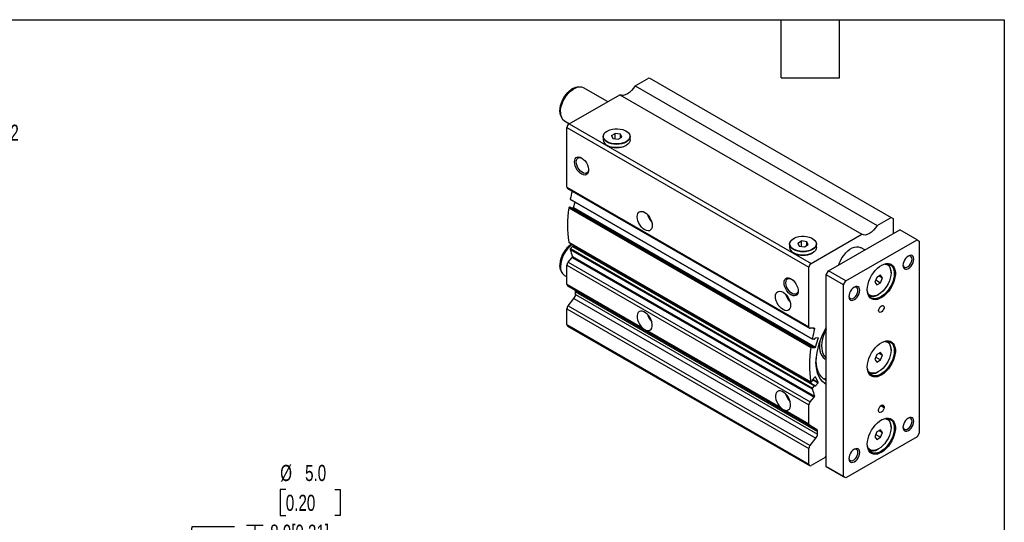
# Model space of a CAD drawing. Header units: millimetres. Extents: x 32 to 1365, y 32 to 1048.
# Tile 6 of 6: x 721 to 1365, y 719 to 1048. Entities that reach past the tile are written whole.
import ezdxf

# ---------------------------------------------------------------- set-up
doc = ezdxf.new("R2010")
doc.units = ezdxf.units.MM
doc.header["$LTSCALE"] = 5
doc.linetypes.add('SLD-Solid', pattern=[0])
doc.layers.add('DIMENSIONS', color=140, linetype='SLD-Solid', lineweight=25)
doc.layers.add('TEXT', color=140, linetype='SLD-Solid', lineweight=25)
doc.styles.add('SLDTEXTSTYLE0', font='TXT', dxfattribs={"width": 0.7})
doc.dimstyles.new('SLDDIMSTYLE1', dxfattribs={"dimtxt": 10.790039, "dimasz": 16.51, "dimexe": 0, "dimexo": 0.0625, "dimgap": 2.69751, "dimtad": 0, "dimtih": 1, "dimtoh": 1, "dimrnd": 1e-09, "dimzin": 12, "dimdsep": 46, "dimtxsty": 'SLDTEXTSTYLE0', "dimsah": 1, "dimcen": 0, "dimadec": 0, "dimazin": 3, "dimtfac": 1, "dimtofl": 0, "dimtmove": 0, "dimatfit": 3, "dimfxl": 0, "dimfrac": 2, "dimtolj": 1, "dimtzin": 12, "dimarcsym": 0})
doc.dimstyles.new('SLDDIMSTYLE5', dxfattribs={"dimtxt": 10.790039, "dimasz": 16.51, "dimexe": 0, "dimexo": 0.0625, "dimgap": 2.69751, "dimtad": 0, "dimtih": 1, "dimtoh": 1, "dimrnd": 1e-09, "dimzin": 4, "dimdsep": 46, "dimtxsty": 'SLDTEXTSTYLE0', "dimsah": 1, "dimcen": 0, "dimadec": 0, "dimazin": 1, "dimtfac": 1, "dimtofl": 0, "dimtmove": 0, "dimatfit": 3, "dimfxl": 0, "dimfrac": 2, "dimtolj": 1, "dimtzin": 12, "dimarcsym": 0})

# ---------------------------------------------------------------- blocks, each defined once
blk = doc.blocks.new('SW_SYMBOL_HOLE_DEPTH')
at = {"layer": 'DIMENSIONS', "color": 0}
for p, q in [((0, 4375), (4000, 4375)), ((500, 2775), (2000, 375)), ((2000, 4375), (2000, 375)), ((3500, 2775), (2000, 375))]:
    blk.add_line(p, q, dxfattribs=at)
blk = doc.blocks.new('_D_15')
at = {"layer": 'DIMENSIONS'}
for p, q in [((895.03, 740.11), (891.4, 740.11)), ((891.4, 740.11), (891.4, 722.96)), ((927.09, 740.11), (930.71, 740.11)), ((930.71, 740.11), (930.71, 722.96)), ((891.4, 722.96), (895.03, 722.96)), ((930.71, 722.96), (927.09, 722.96)), ((822.32, 609.69), (833.64, 715.87)), ((833.64, 715.87), (861.42, 715.87))]:
    blk.add_line(p, q, dxfattribs=at)
blk.add_solid([(822.32, 609.69), (826.6, 625.84), (821.55, 626.38)], dxfattribs=at)
at = {"layer": 'DIMENSIONS', "xscale": 0.002688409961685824, "yscale": 0.002688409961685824, "zscale": 0.002688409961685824}
blk.add_blockref('SW_SYMBOL_HOLE_DEPTH', (869.36, 704.83), dxfattribs=at)
at = {"layer": 'DIMENSIONS', "char_height": 10.583, "attachment_point": 1, "style": 'SLDTEXTSTYLE0'}
for s, insert in [('%%c', (891.37, 756.17)), ('5.0', (907.66, 756.17)), ('0.20', (895.03, 736.61)), ('8.0[0.31]', (884.79, 717.04)), ('H7', (901.27, 699.89))]:
    blk.add_mtext(s, dxfattribs=dict(at, insert=insert))
blk = doc.blocks.new('_D_29')
at = {"layer": 'DIMENSIONS'}
for p, q in [((590.92, 944.06), (642.18, 982.51)), ((642.18, 982.51), (669.96, 982.51))]:
    blk.add_line(p, q, dxfattribs=at)
blk.add_solid([(590.92, 944.06), (605.65, 951.93), (602.6, 956)], dxfattribs=at)
at = {"layer": 'DIMENSIONS', "char_height": 10.583, "attachment_point": 1, "style": 'SLDTEXTSTYLE0'}
for s, insert in [('G1/4', (691.12, 996.16)), ('PORT X2', (677.9, 979.01))]:
    blk.add_mtext(s, dxfattribs=dict(at, insert=insert))

msp = doc.modelspace()

# ---------------------------------------------------------------- linework, layer by layer
for p, q in [((1123.658, 1004.45), (1132.751, 1009.699)), ((1132.751, 1009.699), (1291.143, 918.261)), ((1086.76, 1003.703), (1085.694, 1003.558)), ((1105.652, 994.055), (1089.857, 1003.174)), ((1123.658, 1004.45), (1282.05, 913.012)), ((1080.425, 979.492), (1113.56, 998.62)), ((1113.56, 998.62), (1271.951, 907.182)), ((1074.943, 984.935), (1075.35, 983.939)), ((1077.358, 981.522), (1080.65, 979.622)), ((1080.425, 979.492), (1238.817, 888.054)), ((1079.011, 977.043), (1237.403, 885.605)), ((1079.011, 938.078), (1079.011, 977.043)), ((1105.42, 974.859), (1105.279, 974.777)), ((1108.192, 971.846), (1110.641, 973.26)), ((1113.987, 972.742), (1110.641, 973.26)), ((1110.641, 969.674), (1110.641, 973.26)), ((1117.797, 974.777), (1117.655, 974.859)), ((1102.688, 971.165), (1102.688, 969.042)), ((1108.192, 971.846), (1109.088, 969.914)), ((1109.088, 969.914), (1112.435, 969.397)), ((1112.435, 969.397), (1114.884, 970.811)), ((1114.884, 970.811), (1113.987, 972.742)), ((1113.987, 970.293), (1113.987, 972.742)), ((1120.388, 969.042), (1120.388, 971.165)), ((1105.279, 965.43), (1105.42, 965.348)), ((1117.655, 965.348), (1117.797, 965.43)), ((1079.011, 938.078), (1237.403, 846.64)), ((1079.425, 937.162), (1237.817, 845.724)), ((1081.189, 930.249), (1239.581, 838.811)), ((1081.281, 929.911), (1239.673, 838.473)), ((1083.225, 924.733), (1084.341, 928.144)), ((1080.207, 924.454), (1238.599, 833.017)), ((1080.704, 925.041), (1081.02, 925.054)), ((1080.704, 925.041), (1239.096, 833.603)), ((1081.02, 925.054), (1239.412, 833.616)), ((1239.472, 833.602), (1081.08, 925.04)), ((1082.151, 924.422), (1082.943, 924.452)), ((1082.943, 924.452), (1241.335, 833.014)), ((1083.225, 924.733), (1241.617, 833.296)), ((1282.05, 913.012), (1291.143, 918.261)), ((1291.143, 918.261), (1292.557, 917.445)), ((1292.557, 917.445), (1292.557, 907.648)), ((1250.131, 883.156), (1296.8, 910.097)), ((1308.114, 903.566), (1296.8, 910.097)), ((1227.396, 904.444), (1227.255, 904.362)), ((1230.168, 901.431), (1232.617, 902.845)), ((1235.963, 902.327), (1232.617, 902.845)), ((1232.617, 899.259), (1232.617, 902.845)), ((1236.86, 900.396), (1235.963, 902.327)), ((1235.963, 899.878), (1235.963, 902.327)), ((1238.817, 888.054), (1271.951, 907.182)), ((1239.773, 904.362), (1239.631, 904.444)), ((1261.445, 876.624), (1308.114, 903.566)), ((1308.114, 903.566), (1309.528, 902.749)), ((1309.528, 902.749), (1309.528, 777.002)), ((1080.207, 901.998), (1238.599, 810.56)), ((1080.305, 901.837), (1238.697, 810.399)), ((1081.189, 897.337), (1239.581, 805.9)), ((1081.382, 897.921), (1082.618, 899.301)), ((1081.382, 897.921), (1239.774, 806.484)), ((1082.618, 899.301), (1241.01, 807.863)), ((1241.25, 807.952), (1082.858, 899.39)), ((1083.227, 899.305), (1083.726, 899.861)), ((1083.227, 899.305), (1241.619, 807.867)), ((1224.664, 900.75), (1224.664, 898.627)), ((1230.168, 901.431), (1231.064, 899.499)), ((1231.064, 899.499), (1234.41, 898.982)), ((1234.41, 898.982), (1236.86, 900.396)), ((1242.364, 898.627), (1242.364, 900.75)), ((1273.944, 896.902), (1271.23, 898.469)), ((1079.827, 888.945), (1082.518, 891.948)), ((1082.518, 891.948), (1240.91, 800.51)), ((1082.701, 892.562), (1241.093, 801.124)), ((1227.255, 895.015), (1227.396, 894.933)), ((1239.631, 894.933), (1239.773, 895.015)), ((1074.943, 883.684), (1075.35, 882.688)), ((1079.011, 886.994), (1237.403, 795.556)), ((1079.011, 874.427), (1079.011, 886.994)), ((1079.827, 888.945), (1238.219, 797.507)), ((1237.403, 846.64), (1237.403, 885.605)), ((1248.717, 880.706), (1250.131, 883.156)), ((1261.445, 876.624), (1250.131, 883.156)), ((1077.358, 880.271), (1079.011, 879.317)), ((1260.03, 874.175), (1248.717, 880.706)), ((1248.717, 754.959), (1248.717, 880.706)), ((1260.03, 874.175), (1261.445, 876.624)), ((1281.787, 878.977), (1280.562, 875.82)), ((1281.13, 877.285), (1284.236, 875.492)), ((1284.236, 880.391), (1281.787, 878.977)), ((1283.339, 879.873), (1285.461, 878.649)), ((1285.461, 878.649), (1284.236, 880.391)), ((1284.236, 875.492), (1285.461, 878.649)), ((1291.143, 881.929), (1291.143, 882.337)), ((1079.011, 874.427), (1128.424, 845.901)), ((1079.425, 873.511), (1237.817, 782.073)), ((1084.047, 870.842), (1079.425, 873.511)), ((1084.047, 870.842), (1242.438, 779.405)), ((1260.03, 748.428), (1260.03, 874.175)), ((1280.562, 875.82), (1281.787, 874.078)), ((1281.787, 874.078), (1284.236, 875.492)), ((1079.718, 860.244), (1083.607, 865.081)), ((1083.607, 865.081), (1241.999, 773.644)), ((1084.668, 869.469), (1243.06, 778.031)), ((1084.668, 867.815), (1084.668, 869.469)), ((1084.668, 867.815), (1243.06, 776.377)), ((1282.659, 867.641), (1283.013, 867.845)), ((1079.011, 858.421), (1237.403, 766.984)), ((1079.011, 848.029), (1079.011, 858.421)), ((1079.718, 860.244), (1238.11, 768.806)), ((1079.011, 848.029), (1237.403, 756.591)), ((1079.425, 847.113), (1237.817, 755.676)), ((1131.421, 844.171), (1218.934, 793.651)), ((1240.91, 845.735), (1238.219, 845.631)), ((1240.429, 845.717), (1241.093, 845.333)), ((1241.01, 838.498), (1239.774, 838.45)), ((1241.337, 838.917), (1241.292, 838.779)), ((1241.617, 833.296), (1243.484, 839)), ((1243.382, 839.266), (1241.619, 839.197)), ((1243.046, 839.253), (1243.484, 839)), ((1239.096, 833.603), (1239.412, 833.616)), ((1239.514, 833.349), (1239.469, 833.212)), ((1239.469, 833.006), (1239.572, 832.947)), ((1239.572, 832.947), (1241.335, 833.014)), ((1291.143, 831.303), (1291.143, 831.711)), ((1281.787, 828.352), (1280.562, 825.195)), ((1280.562, 825.195), (1281.787, 823.452)), ((1281.13, 826.659), (1284.236, 824.866)), ((1284.236, 829.766), (1281.787, 828.352)), ((1281.787, 823.452), (1284.236, 824.866)), ((1283.339, 829.248), (1285.461, 828.023)), ((1285.461, 828.023), (1284.236, 829.766)), ((1284.236, 824.866), (1285.461, 828.023)), ((1241.335, 813.721), (1239.572, 811.754)), ((1239.736, 811.937), (1243.382, 809.833)), ((1239.999, 812.23), (1243.484, 810.218)), ((1241.514, 813.825), (1241.617, 813.766)), ((1243.484, 810.218), (1241.617, 813.766)), ((1282.659, 817.015), (1283.013, 817.219)), ((1239.412, 810.9), (1239.096, 810.548)), ((1239.469, 811.37), (1239.514, 811.285)), ((1239.774, 806.484), (1241.01, 807.863)), ((1241.292, 807.908), (1241.337, 807.822)), ((1241.619, 807.867), (1243.382, 809.833)), ((1247.957, 811.84), (1248.366, 811.604)), ((1248.717, 811.492), (1248.366, 811.604)), ((1238.219, 797.507), (1240.91, 800.51)), ((1237.403, 782.989), (1237.403, 795.556)), ((1284.455, 794.951), (1286.547, 793.743)), ((1284.779, 795.172), (1286.547, 794.151)), ((1286.547, 794.151), (1286.547, 793.743)), ((1221.931, 791.921), (1237.403, 782.989)), ((1283.011, 791.702), (1283.011, 792.11)), ((1242.438, 779.405), (1237.817, 782.073)), ((1291.143, 780.678), (1291.143, 781.086)), ((1238.11, 768.806), (1241.999, 773.644)), ((1243.06, 776.377), (1243.06, 778.031)), ((1308.114, 774.552), (1261.445, 747.611)), ((1281.787, 777.726), (1280.562, 774.569)), ((1280.562, 774.569), (1281.787, 772.827)), ((1281.13, 776.034), (1284.236, 774.241)), ((1284.236, 779.14), (1281.787, 777.726)), ((1281.787, 772.827), (1284.236, 774.241)), ((1283.339, 778.622), (1285.461, 777.397)), ((1285.461, 777.397), (1284.236, 779.14)), ((1284.236, 774.241), (1285.461, 777.397)), ((1309.528, 777.002), (1308.114, 774.552)), ((1237.403, 756.591), (1237.403, 766.984)), ((1247.91, 761.024), (1238.817, 755.775)), ((1247.91, 761.024), (1248.717, 762.306)), ((1282.659, 766.39), (1283.013, 766.594)), ((1260.03, 748.428), (1248.717, 754.959)), ((1250.131, 754.142), (1248.717, 754.959)), ((1261.445, 747.611), (1250.131, 754.142)), ((1261.445, 747.611), (1260.03, 748.428))]:
    msp.add_line(p, q)
at = {"flags": 128}
for points in [[(1074.395, 988.05), (1074.515, 989.745), (1074.871, 991.529), (1075.452, 993.351), (1076.243, 995.159), (1077.221, 996.901), (1078.357, 998.527), (1079.618, 999.99), (1080.969, 1001.247), (1082.37, 1002.263), (1083.781, 1003.009), (1085.154, 1003.46)], [(1074.768, 987.245), (1074.889, 988.995), (1075.247, 990.836), (1075.834, 992.718), (1076.632, 994.59), (1077.621, 996.401), (1078.773, 998.102), (1080.057, 999.645), (1081.437, 1000.99), (1082.877, 1002.099), (1084.337, 1002.941), (1085.777, 1003.495), (1087.158, 1003.745), (1088.442, 1003.684), (1089.594, 1003.313), (1089.857, 1003.174)], [(1085.154, 1003.46), (1085.162, 1003.462), (1085.694, 1003.558)], [(1123.658, 1004.45), (1122.581, 1002.789), (1121.347, 1001.304), (1120.006, 1000.053), (1118.609, 999.086), (1117.212, 998.44), (1115.871, 998.142), (1114.637, 998.203), (1113.66, 998.562)], [(1074.784, 985.371), (1074.515, 986.494), (1074.395, 988.05)], [(1074.943, 984.935), (1074.871, 985.121), (1074.784, 985.371)], [(1105.28, 967.552), (1104.179, 968.327), (1103.362, 969.21), (1102.858, 970.168), (1102.688, 971.165), (1102.858, 972.162), (1103.362, 973.12), (1104.179, 974.003), (1105.279, 974.777)], [(1105.421, 967.797), (1104.315, 968.58), (1103.505, 969.476), (1103.024, 970.447), (1102.891, 971.455), (1103.112, 972.457), (1103.678, 973.413), (1104.566, 974.284), (1105.739, 975.034), (1107.15, 975.632), (1108.74, 976.054), (1110.445, 976.282), (1112.195, 976.308), (1113.918, 976.129), (1115.543, 975.754), (1117.004, 975.198), (1118.242, 974.484), (1119.205, 973.64), (1119.854, 972.702), (1120.163, 971.708), (1120.119, 970.698), (1119.723, 969.713), (1118.992, 968.795), (1117.956, 967.981), (1116.658, 967.303), (1115.149, 966.791), (1113.493, 966.464), (1111.757, 966.336), (1110.012, 966.413), (1108.329, 966.691), (1106.778, 967.159), (1105.421, 967.797)], [(1117.797, 974.777), (1118.896, 974.003), (1119.714, 973.12), (1120.218, 972.162), (1120.388, 971.165), (1120.218, 970.168), (1119.714, 969.21), (1118.896, 968.327), (1117.796, 967.552), (1116.455, 966.917), (1114.925, 966.445), (1113.264, 966.154), (1111.538, 966.056), (1109.811, 966.154), (1108.151, 966.445), (1106.621, 966.917), (1105.28, 967.552)], [(1120.388, 969.042), (1120.218, 968.045), (1119.714, 967.087), (1118.896, 966.204), (1117.796, 965.429), (1116.455, 964.794), (1114.925, 964.322), (1113.264, 964.031), (1111.538, 963.933), (1109.811, 964.031), (1108.151, 964.322), (1106.621, 964.794), (1105.28, 965.429)], [(1083.961, 954.588), (1084.085, 955.741), (1084.45, 956.688), (1085.036, 957.379), (1085.812, 957.777), (1086.737, 957.859), (1087.759, 957.622), (1088.824, 957.079), (1089.875, 956.258), (1090.855, 955.205), (1091.711, 953.975), (1092.397, 952.635), (1092.876, 951.257), (1093.122, 949.916), (1093.122, 948.683), (1092.876, 947.626), (1092.397, 946.802), (1091.711, 946.253), (1090.855, 946.012), (1089.875, 946.089), (1088.824, 946.482), (1087.759, 947.169), (1086.737, 948.112), (1085.812, 949.262), (1085.036, 950.556), (1084.45, 951.924), (1084.085, 953.293), (1083.961, 954.588)], [(1085.109, 954.588), (1085.235, 955.67), (1085.607, 956.538), (1086.199, 957.138), (1086.976, 957.432), (1087.888, 957.401), (1088.854, 957.06)], [(1093.144, 949.63), (1093.121, 949.381), (1092.871, 948.398), (1092.385, 947.658), (1091.695, 947.208), (1090.844, 947.075), (1089.885, 947.269), (1088.879, 947.777), (1087.888, 948.567), (1086.976, 949.589), (1086.199, 950.78), (1085.607, 952.063), (1085.235, 953.36), (1085.109, 954.588)], [(1081.02, 925.054), (1081.056, 925.05), (1081.08, 925.04)], [(1124.973, 918.664), (1125.097, 919.864), (1125.463, 920.861), (1126.053, 921.605), (1126.837, 922.057), (1127.775, 922.196), (1128.821, 922.015), (1129.923, 921.523), (1131.024, 920.743), (1132.07, 919.717), (1133.009, 918.494), (1133.793, 917.137), (1134.382, 915.712), (1134.748, 914.293), (1134.872, 912.949), (1134.748, 911.749), (1134.382, 910.752), (1133.793, 910.009), (1133.009, 909.556), (1132.07, 909.417), (1131.024, 909.598), (1129.923, 910.091), (1128.821, 910.87), (1127.775, 911.897), (1126.837, 913.12), (1126.053, 914.477), (1125.463, 915.901), (1125.097, 917.321), (1124.973, 918.664)], [(1282.05, 913.012), (1280.973, 911.351), (1279.739, 909.866), (1278.398, 908.615), (1277.001, 907.648), (1275.604, 907.003), (1274.263, 906.704), (1273.029, 906.765), (1271.951, 907.182)], [(1227.256, 897.137), (1226.155, 897.911), (1225.338, 898.795), (1224.834, 899.753), (1224.664, 900.75), (1224.834, 901.747), (1225.338, 902.705), (1226.155, 903.588), (1227.255, 904.362)], [(1227.397, 897.382), (1226.291, 898.165), (1225.481, 899.061), (1225, 900.032), (1224.867, 901.04), (1225.088, 902.042), (1225.654, 902.998), (1226.542, 903.869), (1227.715, 904.618), (1229.126, 905.216), (1230.716, 905.638), (1232.421, 905.867), (1234.171, 905.892), (1235.893, 905.714), (1237.519, 905.339), (1238.98, 904.783), (1240.218, 904.069), (1241.181, 903.225), (1241.83, 902.287), (1242.139, 901.292), (1242.095, 900.282), (1241.699, 899.298), (1240.968, 898.38), (1239.932, 897.566), (1238.634, 896.888), (1237.125, 896.376), (1235.469, 896.049), (1233.733, 895.921), (1231.988, 895.998), (1230.305, 896.276), (1228.754, 896.744), (1227.397, 897.382)], [(1239.773, 904.362), (1240.872, 903.588), (1241.69, 902.705), (1242.194, 901.747), (1242.364, 900.75), (1242.194, 899.753), (1241.69, 898.795), (1240.872, 897.911), (1239.772, 897.137), (1238.431, 896.502), (1236.901, 896.03), (1235.24, 895.739), (1233.514, 895.641), (1231.787, 895.739), (1230.127, 896.03), (1228.597, 896.502), (1227.256, 897.137)], [(1082.618, 899.301), (1082.658, 899.339), (1082.699, 899.37), (1082.74, 899.391), (1082.78, 899.402), (1082.818, 899.403), (1082.851, 899.394), (1082.858, 899.39)], [(1242.364, 898.627), (1242.194, 897.63), (1241.69, 896.672), (1240.872, 895.788), (1239.772, 895.014), (1238.431, 894.379), (1236.901, 893.907), (1235.24, 893.616), (1233.514, 893.518), (1231.787, 893.616), (1230.127, 893.907), (1228.597, 894.379), (1227.256, 895.014)], [(1256.88, 887.052), (1257.207, 888.014), (1258.005, 889.886), (1258.994, 891.697), (1260.146, 893.398), (1261.43, 894.941), (1262.81, 896.285), (1264.25, 897.394), (1265.71, 898.237), (1267.15, 898.791), (1268.531, 899.04), (1269.814, 898.979), (1270.966, 898.609), (1271.23, 898.469)], [(1305.992, 890.91), (1305.872, 891.897), (1305.519, 892.678), (1304.957, 893.199), (1304.225, 893.425), (1303.372, 893.34), (1302.457, 892.951), (1301.542, 892.284), (1300.689, 891.384), (1299.957, 890.312), (1299.395, 889.142), (1299.042, 887.954), (1298.921, 886.828), (1299.042, 885.84), (1299.395, 885.06), (1299.957, 884.539), (1300.689, 884.312), (1301.542, 884.397), (1302.457, 884.786), (1303.372, 885.453), (1304.225, 886.353), (1304.957, 887.425), (1305.519, 888.595), (1305.872, 889.783), (1305.992, 890.91)], [(1298.934, 887.181), (1299.041, 886.596), (1299.391, 885.913), (1299.943, 885.496), (1300.652, 885.379), (1301.461, 885.572), (1302.304, 886.059), (1303.113, 886.8), (1303.822, 887.735), (1304.374, 888.789), (1304.724, 889.877), (1304.844, 890.91)], [(1304.844, 890.91), (1304.724, 891.804), (1304.374, 892.487), (1303.822, 892.904), (1303.113, 893.021), (1302.304, 892.828), (1302.156, 892.763)], [(1074.784, 884.12), (1074.515, 885.243), (1074.395, 886.799)], [(1074.943, 883.684), (1074.871, 883.87), (1074.784, 884.12)], [(1275.587, 870.907), (1275.706, 872.679), (1276.06, 874.542), (1276.64, 876.448), (1277.43, 878.348), (1278.411, 880.193), (1279.557, 881.935), (1280.838, 883.529), (1282.222, 884.933), (1283.671, 886.112), (1285.149, 887.034), (1286.618, 887.676), (1288.039, 888.021), (1289.375, 888.06), (1290.593, 887.793), (1291.66, 887.225), (1292.548, 886.372), (1293.236, 885.257), (1293.704, 883.907), (1293.942, 882.358), (1293.942, 880.649), (1293.704, 878.826), (1293.236, 876.935), (1292.548, 875.026), (1291.66, 873.147), (1290.593, 871.348), (1289.375, 869.674), (1288.039, 868.17), (1286.618, 866.875), (1285.149, 865.821), (1283.671, 865.037), (1282.222, 864.542), (1280.838, 864.349), (1279.557, 864.463), (1278.411, 864.882), (1277.43, 865.595), (1276.64, 866.582), (1276.06, 867.819), (1275.706, 869.273), (1275.587, 870.907)], [(1284.599, 886.723), (1285.155, 887.011), (1286.595, 887.565), (1287.976, 887.815), (1289.26, 887.754), (1290.412, 887.383), (1291.401, 886.714), (1292.199, 885.763), (1292.785, 884.558), (1293.144, 883.131), (1293.264, 881.521), (1293.144, 879.771), (1292.785, 877.93), (1292.199, 876.048), (1291.401, 874.176), (1290.412, 872.365), (1289.26, 870.664), (1287.976, 869.121), (1286.595, 867.776), (1285.155, 866.667), (1283.696, 865.825), (1282.256, 865.271), (1280.875, 865.021), (1279.591, 865.082), (1278.439, 865.453), (1277.45, 866.122), (1276.652, 867.073), (1276.066, 868.278), (1275.707, 869.705), (1275.588, 871.114)], [(1287.17, 887.705), (1288.238, 887.445), (1289.241, 886.866), (1290.054, 885.995), (1290.653, 884.857), (1291.02, 883.488), (1291.143, 881.929), (1291.02, 880.227), (1290.653, 878.434), (1290.054, 876.605), (1289.241, 874.795), (1288.238, 873.059), (1287.077, 871.449), (1285.793, 870.016), (1284.423, 868.802), (1283.011, 867.844), (1281.599, 867.172), (1280.23, 866.805), (1278.945, 866.755), (1277.784, 867.024), (1276.782, 867.602), (1276.024, 868.398)], [(1221.139, 875.397), (1221.263, 876.549), (1221.628, 877.496), (1222.215, 878.187), (1222.991, 878.585), (1223.915, 878.668), (1224.938, 878.431), (1226.003, 877.888), (1227.054, 877.067), (1228.034, 876.013), (1228.89, 874.783), (1229.576, 873.443), (1230.055, 872.065), (1230.301, 870.724), (1230.301, 869.492), (1230.055, 868.435), (1229.576, 867.61), (1228.89, 867.062), (1228.034, 866.82), (1227.054, 866.898), (1226.003, 867.29), (1224.938, 867.977), (1223.915, 868.921), (1222.991, 870.07), (1222.215, 871.364), (1221.628, 872.732), (1221.263, 874.101), (1221.139, 875.397)], [(1222.288, 875.397), (1222.414, 876.479), (1222.785, 877.347), (1223.378, 877.947), (1224.155, 878.24), (1225.067, 878.209), (1226.057, 877.856), (1226.095, 877.837)], [(1215.483, 866.414), (1215.607, 867.614), (1215.973, 868.611), (1216.563, 869.354), (1217.346, 869.807), (1218.285, 869.946), (1219.331, 869.765), (1220.432, 869.272), (1221.534, 868.493), (1222.58, 867.467), (1223.518, 866.244), (1224.302, 864.886), (1224.892, 863.462), (1225.258, 862.043), (1225.382, 860.699), (1225.258, 859.499), (1224.892, 858.502), (1224.302, 857.759), (1223.518, 857.306), (1222.58, 857.167), (1221.534, 857.348), (1220.432, 857.841), (1219.331, 858.62), (1218.285, 859.647), (1217.346, 860.869), (1216.563, 862.227), (1215.973, 863.651), (1215.607, 865.071), (1215.483, 866.414)], [(1230.322, 870.438), (1230.3, 870.189), (1230.049, 869.206), (1229.564, 868.466), (1228.874, 868.016), (1228.022, 867.884), (1227.064, 868.077), (1226.057, 868.585), (1225.067, 869.375), (1224.155, 870.397), (1223.378, 871.588), (1222.785, 872.872), (1222.414, 874.169), (1222.288, 875.397)], [(1270.637, 870.499), (1270.516, 871.487), (1270.163, 872.267), (1269.601, 872.789), (1268.869, 873.015), (1268.016, 872.93), (1267.101, 872.541), (1266.186, 871.874), (1265.334, 870.974), (1264.601, 869.902), (1264.04, 868.732), (1263.686, 867.544), (1263.566, 866.417), (1263.686, 865.43), (1264.04, 864.65), (1264.601, 864.128), (1265.334, 863.902), (1266.186, 863.987), (1267.101, 864.376), (1268.016, 865.043), (1268.869, 865.943), (1269.601, 867.015), (1270.163, 868.185), (1270.516, 869.373), (1270.637, 870.499)], [(1263.579, 866.771), (1263.686, 866.186), (1264.036, 865.503), (1264.588, 865.086), (1265.297, 864.969), (1266.106, 865.162), (1266.949, 865.648), (1267.757, 866.389), (1268.467, 867.325), (1269.019, 868.379), (1269.369, 869.467), (1269.489, 870.499)], [(1269.489, 870.499), (1269.369, 871.394), (1269.019, 872.077), (1268.467, 872.494), (1267.757, 872.611), (1266.949, 872.418), (1266.801, 872.353)], [(1283.011, 857.23), (1283.131, 858.036), (1283.473, 858.871), (1283.991, 859.622), (1284.616, 860.189), (1285.263, 860.493), (1285.844, 860.494), (1286.282, 860.192), (1286.517, 859.628), (1286.517, 858.878), (1286.282, 858.043), (1285.844, 857.236), (1285.263, 856.566), (1284.616, 856.123), (1283.991, 855.968), (1283.473, 856.121), (1283.131, 856.561), (1283.011, 857.23)], [(1131.421, 844.171), (1132.443, 844.109), (1133.336, 844.374), (1134.055, 844.951), (1134.561, 845.812), (1134.831, 846.911), (1134.849, 848.194), (1134.615, 849.593), (1134.141, 851.038), (1133.451, 852.455), (1132.58, 853.771), (1131.574, 854.919), (1130.483, 855.839), (1129.363, 856.486), (1128.272, 856.825), (1127.265, 856.84), (1126.394, 856.529), (1125.704, 855.909), (1125.23, 855.011), (1124.996, 853.882), (1125.014, 852.578), (1125.284, 851.167), (1125.791, 849.722), (1126.509, 848.315), (1127.402, 847.019), (1128.424, 845.901)], [(1240.91, 845.735), (1240.966, 845.73), (1241.016, 845.709), (1241.056, 845.673), (1241.087, 845.624), (1241.106, 845.564), (1241.114, 845.493), (1241.11, 845.416), (1241.093, 845.333)], [(1248.717, 845.012), (1247.792, 843.087), (1246.928, 840.862), (1246.282, 838.64), (1245.864, 836.465), (1245.684, 834.378), (1245.744, 832.42), (1246.044, 830.63), (1246.577, 829.042), (1247.334, 827.687), (1248.299, 826.592), (1248.717, 826.249)], [(1239.774, 838.45), (1239.721, 838.455), (1239.674, 838.473), (1239.634, 838.504), (1239.603, 838.547), (1239.582, 838.602), (1239.571, 838.665), (1239.571, 838.735), (1239.581, 838.811)], [(1243.382, 839.266), (1243.417, 839.262), (1243.448, 839.248), (1243.473, 839.224), (1243.491, 839.191), (1243.502, 839.151), (1243.504, 839.104), (1243.498, 839.053), (1243.484, 839)], [(1239.412, 833.616), (1239.448, 833.612), (1239.479, 833.598), (1239.504, 833.574), (1239.522, 833.541), (1239.532, 833.5), (1239.534, 833.453), (1239.528, 833.402), (1239.514, 833.349)], [(1239.572, 832.947), (1239.536, 832.951), (1239.505, 832.965), (1239.48, 832.989), (1239.462, 833.021), (1239.452, 833.062), (1239.45, 833.108), (1239.455, 833.159), (1239.469, 833.212)], [(1244.612, 837.551), (1244.535, 837.106), (1244.292, 834.923), (1244.292, 832.862), (1244.535, 830.959), (1245.017, 829.252), (1245.729, 827.772), (1246.656, 826.546), (1247.783, 825.597), (1248.717, 825.091)], [(1275.587, 820.282), (1275.706, 822.053), (1276.06, 823.916), (1276.64, 825.823), (1277.43, 827.723), (1278.411, 829.568), (1279.557, 831.31), (1280.838, 832.904), (1282.222, 834.308), (1283.671, 835.486), (1285.149, 836.408), (1286.618, 837.05), (1288.039, 837.395), (1289.375, 837.435), (1290.593, 837.167), (1291.66, 836.6), (1292.548, 835.747), (1293.236, 834.631), (1293.704, 833.281), (1293.942, 831.732), (1293.942, 830.024), (1293.704, 828.201), (1293.236, 826.31), (1292.548, 824.4), (1291.66, 822.521), (1290.593, 820.722), (1289.375, 819.049), (1288.039, 817.545), (1286.618, 816.249), (1285.149, 815.196), (1283.671, 814.411), (1282.222, 813.916), (1280.838, 813.723), (1279.557, 813.838), (1278.411, 814.257), (1277.43, 814.969), (1276.64, 815.957), (1276.06, 817.193), (1275.706, 818.648), (1275.587, 820.282)], [(1284.599, 836.097), (1285.155, 836.386), (1286.595, 836.94), (1287.976, 837.189), (1289.26, 837.128), (1290.412, 836.758), (1291.401, 836.088), (1292.199, 835.138), (1292.785, 833.933), (1293.144, 832.505), (1293.264, 830.895), (1293.144, 829.145), (1292.785, 827.304), (1292.199, 825.422), (1291.401, 823.55), (1290.412, 821.739), (1289.26, 820.039), (1287.976, 818.495), (1286.595, 817.151), (1285.155, 816.042), (1283.696, 815.199), (1282.256, 814.645), (1280.875, 814.396), (1279.591, 814.457), (1278.439, 814.827), (1277.45, 815.497), (1276.652, 816.447), (1276.066, 817.652), (1275.707, 819.08), (1275.588, 820.489)], [(1287.17, 837.079), (1288.238, 836.82), (1289.241, 836.241), (1290.054, 835.369), (1290.653, 834.232), (1291.02, 832.863), (1291.143, 831.303), (1291.02, 829.601), (1290.653, 827.809), (1290.054, 825.979), (1289.241, 824.169), (1288.238, 822.433), (1287.077, 820.824), (1285.793, 819.391), (1284.423, 818.177), (1283.011, 817.219), (1281.599, 816.546), (1280.23, 816.179), (1278.945, 816.13), (1277.784, 816.398), (1276.782, 816.977), (1276.024, 817.772)], [(1248.366, 811.604), (1246.847, 812.626), (1245.514, 813.934), (1244.383, 815.511), (1243.465, 817.339), (1242.772, 819.397), (1242.313, 821.662), (1242.091, 824.106), (1242.084, 826.083)], [(1248.731, 808.872), (1247.718, 809.534), (1246.25, 810.829), (1244.98, 812.401), (1243.922, 814.235), (1243.088, 816.309), (1242.485, 818.604), (1242.121, 821.093), (1241.999, 823.751)], [(1241.335, 813.721), (1241.374, 813.76), (1241.415, 813.791), (1241.457, 813.812), (1241.497, 813.823), (1241.534, 813.824), (1241.568, 813.814), (1241.595, 813.795), (1241.617, 813.766)], [(1239.096, 810.548), (1239.019, 810.474), (1238.939, 810.419), (1238.859, 810.386), (1238.783, 810.375), (1238.716, 810.389), (1238.662, 810.426), (1238.622, 810.484), (1238.599, 810.56)], [(1241.01, 807.863), (1241.049, 807.901), (1241.09, 807.932), (1241.132, 807.953), (1241.172, 807.965), (1241.21, 807.966), (1241.243, 807.956), (1241.271, 807.937), (1241.292, 807.908)], [(1241.619, 807.867), (1241.58, 807.828), (1241.539, 807.798), (1241.497, 807.777), (1241.457, 807.765), (1241.42, 807.764), (1241.387, 807.774), (1241.359, 807.793), (1241.337, 807.822)], [(1221.931, 791.921), (1222.953, 791.859), (1223.846, 792.124), (1224.564, 792.701), (1225.071, 793.561), (1225.341, 794.661), (1225.359, 795.944), (1225.125, 797.343), (1224.651, 798.788), (1223.961, 800.205), (1223.09, 801.521), (1222.083, 802.669), (1220.992, 803.589), (1219.872, 804.236), (1218.781, 804.575), (1217.775, 804.59), (1216.904, 804.279), (1216.214, 803.659), (1215.74, 802.761), (1215.506, 801.631), (1215.524, 800.328), (1215.794, 798.917), (1216.3, 797.472), (1217.019, 796.065), (1217.912, 794.769), (1218.934, 793.651)], [(1283.011, 792.11), (1283.146, 792.969), (1283.529, 793.853), (1284.103, 794.626), (1284.779, 795.172), (1285.456, 795.407), (1286.029, 795.296), (1286.412, 794.855), (1286.547, 794.151)], [(1286.547, 793.743), (1286.412, 792.884), (1286.029, 792.001), (1285.456, 791.227), (1284.779, 790.681), (1284.103, 790.446), (1283.529, 790.558), (1283.146, 790.999), (1283.011, 791.702)], [(1275.587, 769.656), (1275.706, 771.428), (1276.06, 773.291), (1276.64, 775.197), (1277.43, 777.097), (1278.411, 778.942), (1279.557, 780.684), (1280.838, 782.278), (1282.222, 783.682), (1283.671, 784.861), (1285.149, 785.783), (1286.618, 786.425), (1288.039, 786.77), (1289.375, 786.809), (1290.593, 786.541), (1291.66, 785.974), (1292.548, 785.121), (1293.236, 784.006), (1293.704, 782.656), (1293.942, 781.106), (1293.942, 779.398), (1293.704, 777.575), (1293.236, 775.684), (1292.548, 773.775), (1291.66, 771.896), (1290.593, 770.097), (1289.375, 768.423), (1288.039, 766.919), (1286.618, 765.624), (1285.149, 764.57), (1283.671, 763.786), (1282.222, 763.291), (1280.838, 763.098), (1279.557, 763.212), (1278.411, 763.631), (1277.43, 764.344), (1276.64, 765.331), (1276.06, 766.568), (1275.706, 768.022), (1275.587, 769.656)], [(1284.599, 785.472), (1285.155, 785.76), (1286.595, 786.314), (1287.976, 786.564), (1289.26, 786.503), (1290.412, 786.132), (1291.401, 785.463), (1292.199, 784.512), (1292.785, 783.307), (1293.144, 781.88), (1293.264, 780.27), (1293.144, 778.52), (1292.785, 776.679), (1292.199, 774.797), (1291.401, 772.924), (1290.412, 771.113), (1289.26, 769.413), (1287.976, 767.87), (1286.595, 766.525), (1285.155, 765.416), (1283.696, 764.574), (1282.256, 764.02), (1280.875, 763.77), (1279.591, 763.831), (1278.439, 764.202), (1277.45, 764.871), (1276.652, 765.822), (1276.066, 767.027), (1275.707, 768.454), (1275.588, 769.863)], [(1287.17, 786.454), (1288.238, 786.194), (1289.241, 785.615), (1290.054, 784.744), (1290.653, 783.606), (1291.02, 782.237), (1291.143, 780.678), (1291.02, 778.976), (1290.653, 777.183), (1290.054, 775.354), (1289.241, 773.544), (1288.238, 771.808), (1287.077, 770.198), (1285.793, 768.765), (1284.423, 767.551), (1283.011, 766.593), (1281.599, 765.921), (1280.23, 765.554), (1278.945, 765.504), (1277.784, 765.773), (1276.782, 766.351), (1276.024, 767.146)], [(1305.992, 784.759), (1305.872, 785.747), (1305.519, 786.527), (1304.957, 787.048), (1304.225, 787.275), (1303.372, 787.19), (1302.457, 786.801), (1301.542, 786.134), (1300.689, 785.234), (1299.957, 784.162), (1299.395, 782.992), (1299.042, 781.804), (1298.921, 780.677), (1299.042, 779.69), (1299.395, 778.909), (1299.957, 778.388), (1300.689, 778.162), (1301.542, 778.247), (1302.457, 778.636), (1303.372, 779.303), (1304.225, 780.203), (1304.957, 781.275), (1305.519, 782.445), (1305.872, 783.633), (1305.992, 784.759)], [(1304.844, 784.759), (1304.724, 785.654), (1304.374, 786.337), (1303.822, 786.754), (1303.113, 786.871), (1302.304, 786.678), (1302.156, 786.613)], [(1298.934, 781.031), (1299.041, 780.446), (1299.391, 779.763), (1299.943, 779.346), (1300.652, 779.229), (1301.461, 779.422), (1302.304, 779.908), (1303.113, 780.649), (1303.822, 781.585), (1304.374, 782.639), (1304.724, 783.727), (1304.844, 784.759)], [(1270.637, 764.349), (1270.516, 765.336), (1270.163, 766.117), (1269.601, 766.638), (1268.869, 766.864), (1268.016, 766.78), (1267.101, 766.391), (1266.186, 765.723), (1265.334, 764.823), (1264.601, 763.752), (1264.04, 762.582), (1263.686, 761.393), (1263.566, 760.267), (1263.686, 759.28), (1264.04, 758.499), (1264.601, 757.978), (1265.334, 757.752), (1266.186, 757.836), (1267.101, 758.225), (1268.016, 758.893), (1268.869, 759.793), (1269.601, 760.864), (1270.163, 762.034), (1270.516, 763.223), (1270.637, 764.349)], [(1263.579, 760.621), (1263.686, 760.036), (1264.036, 759.353), (1264.588, 758.936), (1265.297, 758.819), (1266.106, 759.011), (1266.949, 759.498), (1267.757, 760.239), (1268.467, 761.175), (1269.019, 762.229), (1269.369, 763.316), (1269.489, 764.349)], [(1269.489, 764.349), (1269.369, 765.243), (1269.019, 765.927), (1268.467, 766.344), (1267.757, 766.46), (1266.949, 766.268), (1266.801, 766.203)]]:
    msp.add_lwpolyline(points, dxfattribs=at)
for centre, radius, start, end in [((1081.074, 986.651), 6.334, 174.616162, 234.071658), ((1082.081, 976.903), 3.074, 122.605478, 177.394522), ((1107.117, 969.484), 4.451, 185.694799, 245.625342), ((1111.538, 977.134), 13.279, 242.573753, 297.431622), ((1080.004, 937.975), 0.998, 174.110646, 234.577176), ((1187.928, 908.922), 108.849, 165.885789, 168.700691), ((1081.48, 930.147), 0.309, 160.689768, 229.825157), ((1154.517, 913.226), 75.154, 171.407628, 188.592372), ((1080.878, 924.389), 0.675, 104.963151, 174.452143), ((1082.851, 924.826), 0.385, 283.738891, 346.114229), ((1142.83, 923.258), 11.602, 195.43719, 224.557434), ((1092.589, 885.948), 18.214, 125.276851, 177.322601), ((1094.179, 885.052), 19.433, 126.980856, 177.220564), ((1080.422, 902.018), 0.216, 185.414842, 237.253872), ((1081.885, 897.431), 0.703, 135.772054, 187.677147), ((1125.62, 908.782), 45.882, 194.444067, 200.702866), ((1082.953, 899.542), 0.362, 300.355647, 319.054064), ((1229.093, 899.069), 4.451, 185.694799, 245.625342), ((1082.043, 892.424), 0.673, 314.937472, 11.809153), ((1233.514, 906.719), 13.279, 242.573753, 297.431622), ((1081.074, 885.4), 6.334, 174.616162, 234.071658), ((1082.113, 886.843), 3.105, 137.385192, 177.208452), ((1240.473, 885.465), 3.074, 122.605478, 177.394522), ((1285.15, 882.935), 6.023, 354.304611, 54.383208), ((1080.012, 874.328), 1.006, 174.379621, 234.301959), ((1083.166, 869.617), 1.509, 354.379622, 54.301962), ((1080.068, 868.027), 4.605, 320.226031, 357.360596), ((1233.339, 871.008), 11.602, 195.43719, 224.557434), ((1279.132, 872.661), 6.136, 246.227211, 305.095723), ((1082.078, 858.28), 3.07, 140.226035, 177.360599), ((1142.83, 857.935), 11.602, 195.43719, 224.557434), ((1079.991, 847.921), 0.986, 173.701152, 234.986667), ((1238.247, 846.489), 0.858, 169.842041, 268.124752), ((1346.931, 817.352), 109.474, 165.191146, 168.695713), ((1289.068, 822.089), 47.098, 148.9534, 177.976745), ((1240.919, 838.872), 0.384, 283.74723, 345.992607), ((1241.71, 838.824), 0.384, 103.742113, 165.993871), ((1312.909, 821.788), 75.154, 171.407628, 188.592372), ((1239.27, 832.951), 0.675, 104.963151, 174.452143), ((1241.243, 833.388), 0.385, 283.738891, 346.114229), ((1285.15, 832.309), 6.023, 354.304611, 54.383208), ((1246.982, 814.943), 2.436, 270.32881, 315.40505), ((1279.132, 822.035), 6.136, 246.227211, 305.095723), ((1239.146, 811.177), 0.384, 313.825621, 16.412953), ((1239.839, 811.476), 0.385, 133.94577, 196.078975), ((1240.277, 805.994), 0.703, 135.772054, 187.677147), ((1284.012, 817.344), 45.882, 194.444067, 200.702866), ((1243.115, 810.11), 0.385, 313.890722, 16.236574), ((1233.339, 805.684), 11.602, 195.43719, 224.557434), ((1240.435, 800.986), 0.673, 314.937472, 11.809153), ((1240.505, 795.405), 3.105, 137.385192, 177.208452), ((1285.15, 781.684), 6.023, 354.304611, 54.383208), ((1238.404, 782.89), 1.006, 174.379621, 234.301959), ((1238.46, 776.589), 4.605, 320.226031, 357.360596), ((1241.558, 778.179), 1.509, 354.379622, 54.301962), ((1240.47, 766.842), 3.07, 140.226035, 177.360599), ((1279.132, 771.41), 6.136, 246.227211, 305.095723), ((1238.265, 756.452), 0.873, 170.785963, 309.203285)]:
    msp.add_arc(centre, radius, start, end)
for points, knots in [([(1085.085, 1003.419), (1084.785, 1003.351), (1084.016, 1003.179), (1082.773, 1002.596), (1081.381, 1001.72), (1080.033, 1000.598), (1078.765, 999.277), (1077.61, 997.791), (1076.594, 996.178), (1075.74, 994.477), (1075.068, 992.728), (1074.601, 990.971), (1074.374, 989.477), (1074.352, 988.6), (1074.344, 988.274)], [0, 0, 0, 0, 0.0562813, 0.1437275, 0.2328194, 0.3223451, 0.4116705, 0.5007348, 0.5896413, 0.6785528, 0.7676167, 0.8570025, 0.9468997, 1, 1, 1, 1]), ([(1074.344, 988.274), (1074.352, 987.985), (1074.375, 987.151), (1074.501, 986.184), (1074.735, 985.587), (1074.791, 985.446)], [0, 0, 0, 0, 0.2883504, 0.8313204, 1, 1, 1, 1]), ([(1082.035, 900.838), (1081.82, 900.707), (1081.135, 900.291), (1080.034, 899.339), (1078.765, 898.028), (1077.611, 896.539), (1076.594, 894.927), (1075.74, 893.226), (1075.068, 891.477), (1074.601, 889.72), (1074.374, 888.226), (1074.352, 887.349), (1074.344, 887.023)], [0, 0, 0, 0, 0.0507838, 0.1615521, 0.2720726, 0.3822698, 0.492272, 0.6022803, 0.7124772, 0.8230723, 0.9343002, 1, 1, 1, 1]), ([(1074.344, 887.023), (1074.352, 886.734), (1074.375, 885.9), (1074.501, 884.933), (1074.735, 884.336), (1074.791, 884.195)], [0, 0, 0, 0, 0.2883504, 0.8313204, 1, 1, 1, 1]), ([(1128.424, 845.901), (1128.668, 845.671), (1128.921, 845.465), (1129.431, 845.092), (1129.689, 844.925), (1130.199, 844.631), (1130.447, 844.506), (1130.937, 844.301), (1131.177, 844.222), (1131.421, 844.171)], [0, 0, 0, 0, 0.25, 0.25, 0.5, 0.5, 0.75, 0.75, 1, 1, 1, 1]), ([(1218.934, 793.651), (1219.178, 793.421), (1219.431, 793.215), (1219.94, 792.842), (1220.199, 792.675), (1220.709, 792.38), (1220.957, 792.255), (1221.446, 792.051), (1221.687, 791.972), (1221.931, 791.921)], [0, 0, 0, 0, 0.25, 0.25, 0.5, 0.5, 0.75, 0.75, 1, 1, 1, 1])]:
    msp.add_open_spline(points, degree=3, knots=knots)
at = {"layer": 'TEXT'}
for p, q in [((31.75, 1047.75), (1365.25, 1047.75)), ((1219.2, 1009.65), (1219.2, 1047.75)), ((1257.3, 1009.65), (1257.3, 1047.75)), ((1365.25, 1047.75), (1365.25, 31.75)), ((1219.2, 1009.65), (1257.3, 1009.65))]:
    msp.add_line(p, q, dxfattribs=at)

# ---------------------------------------------------------------- dimensions: what is measured, and where the dimension line sits
at = {"layer": 'DIMENSIONS'}
dim = msp.add_diameter_dim_2p(p1=(577.079, 933.675), p2=(590.918, 944.057), text='G1/4\\PPORT X2', dimstyle='SLDDIMSTYLE1', override={"dimpost": '<>'}, dxfattribs=at)
dim.commit()
dim.dimension.update_dxf_attribs({"geometry": '_D_29', "text_midpoint": (708.768, 982.515), "dimtype": 163})
dim = msp.add_diameter_dim_2p(p1=(821.793, 604.721), p2=(822.323, 609.693), text='<>\\P{\\fGDT;x}8.0[0.31]\\PH7', dimstyle='SLDDIMSTYLE5', dxfattribs=at)
dim.commit()
dim.dimension.update_dxf_attribs({"geometry": '_D_15', "text_midpoint": (911.058, 721.445), "dimtype": 163})

doc.saveas('drawing.dxf')
